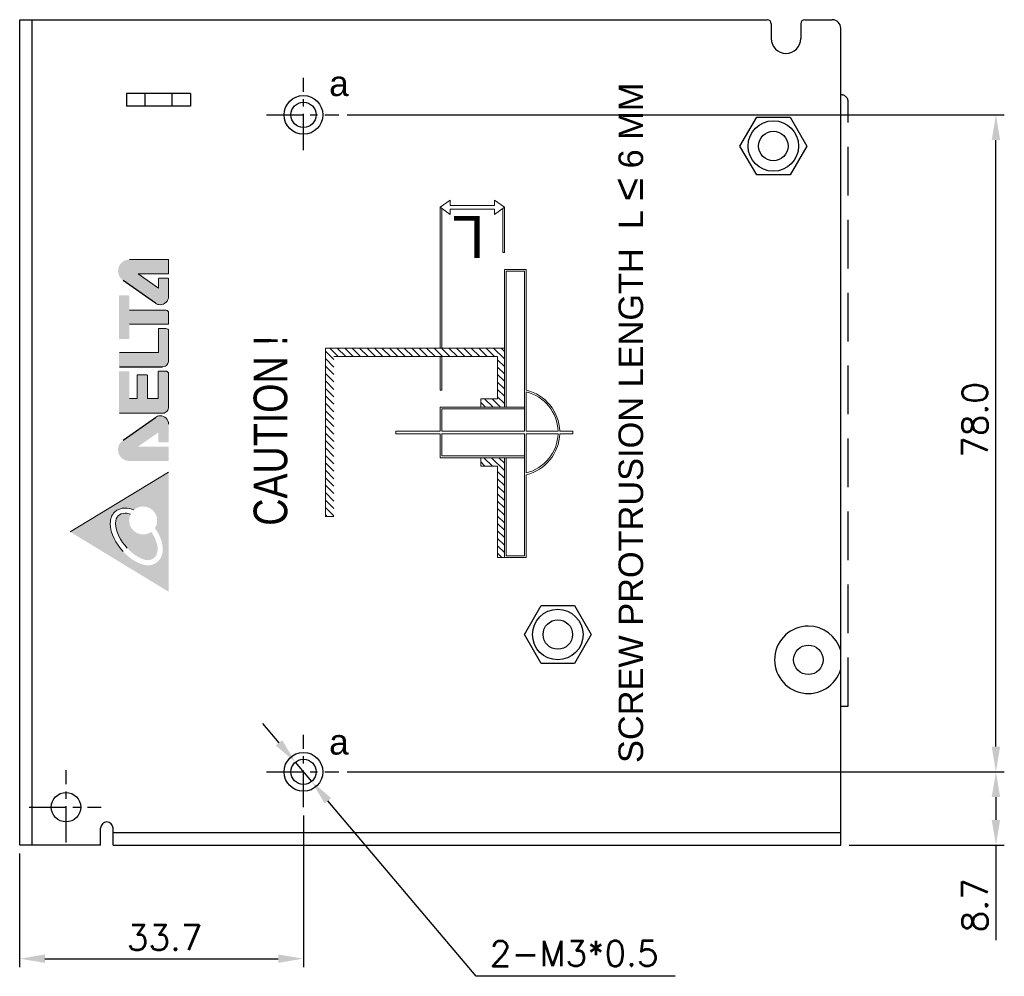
# Model space of a CAD drawing. Extents: x -170 to 239, y 385 to 619.
# Tile 4 of 4: x 122 to 239, y 479 to 592. Entities that reach past the tile are written whole.
import ezdxf

# ---------------------------------------------------------------- set-up
doc = ezdxf.new("R2010")
doc.units = 0
doc.header["$LTSCALE"] = 23.1
doc.header["$MEASUREMENT"] = 0
doc.linetypes.add('CENTER', pattern=[0.6, 0.375, -0.075, 0.075, -0.075])
doc.linetypes.add('HIDDEN', pattern=[0.375, 0.25, -0.125])
doc.layers.get('0').update_dxf_attribs({"linetype": 'CONTINUOUS'})
doc.layers.get('Defpoints').update_dxf_attribs({"linetype": 'CONTINUOUS'})
for name, color, linetype in [('02___PRT_ALL_AXES', 7, 'CONTINUOUS'), ('CENTER', 130, 'CENTER'), ('DIM', 2, 'CONTINUOUS'), ('H', 6, 'HIDDEN')]:
    doc.layers.add(name, color=color, linetype=linetype)
doc.layers.add('Dimension', color=2, linetype='CONTINUOUS', lineweight=9)
doc.layers.add('line', color=3, linetype='CONTINUOUS', lineweight=25)
doc.styles.add('ARIAL', font='ARIAL.TTF')
doc.styles.add('SIMPLEX', font='SIMPLEX.shx')
doc.dimstyles.new('STANDARD$0', dxfattribs={"dimtxt": 3, "dimasz": 3, "dimexe": 1, "dimexo": 1, "dimgap": 1, "dimtad": 1, "dimdec": 1, "dimzin": 0, "dimdsep": 46, "dimtxsty": 'STANDARD', "dimcen": -0.5, "dimclrd": 2, "dimclre": 2, "dimclrt": 2, "dimadec": 0, "dimazin": 0, "dimtfac": 1, "dimtdec": 1, "dimtmove": 0, "dimatfit": 3, "dimfxl": 1, "dimtolj": 1, "dimtzin": 0, "dimarcsym": 0})
pattern_1 = [(135, (-4557.0105, -3810.869), (-0.44194174, -0.44194174), [])]

# ---------------------------------------------------------------- blocks, each defined once
blk = doc.blocks.new('*D135')
at = {"layer": 'Defpoints', "color": 0}
for p in [(155.77, 498.86), (122.07, 494.35), (155.77, 480.87)]:
    blk.add_point(p, dxfattribs=at)
at = {"layer": 'DIM', "lineweight": -2}
for p, q in [((155.77, 497.86), (155.77, 479.87)), ((122.07, 493.35), (122.07, 479.87)), ((125.07, 480.87), (152.77, 480.87))]:
    blk.add_line(p, q, dxfattribs=at)
at = {"layer": 'DIM'}
for points in [[(125.07, 481.37), (125.07, 480.37), (122.07, 480.87)], [(152.77, 481.37), (152.77, 480.37), (155.77, 480.87)]]:
    blk.add_solid(points, dxfattribs=at)
at = {"layer": 'DIM', "insert": (139.29, 483.37), "char_height": 3, "attachment_point": 5, "style": 'SIMPLEX'}
blk.add_mtext('\\A1;33.7', dxfattribs=at)
blk = doc.blocks.new('*D137')
at = {"layer": 'Defpoints', "color": 0}
for p in [(159.96, 503.05), (238, 503.05), (219.57, 494.35)]:
    blk.add_point(p, dxfattribs=at)
at = {"layer": 'DIM', "lineweight": -2}
for p, q in [((160.96, 503.05), (239, 503.05)), ((238, 500.05), (238, 497.35)), ((220.57, 494.35), (239, 494.35)), ((238, 494.35), (238, 483.07))]:
    blk.add_line(p, q, dxfattribs=at)
at = {"layer": 'DIM'}
for points in [[(237.5, 500.05), (238.5, 500.05), (238, 503.05)], [(237.5, 497.35), (238.5, 497.35), (238, 494.35)]]:
    blk.add_solid(points, dxfattribs=at)
at = {"layer": 'DIM', "insert": (235.5, 487.21), "char_height": 3, "attachment_point": 5, "rotation": 90, "style": 'SIMPLEX'}
blk.add_mtext('\\A1;8.7', dxfattribs=at)
blk = doc.blocks.new('*D138')
at = {"layer": 'Defpoints', "color": 0}
for p in [(159.96, 581.05), (238, 581.05), (159.96, 503.05)]:
    blk.add_point(p, dxfattribs=at)
at = {"layer": 'DIM', "lineweight": -2}
for p, q in [((160.96, 581.05), (239, 581.05)), ((238, 506.05), (238, 578.05)), ((160.96, 503.05), (239, 503.05))]:
    blk.add_line(p, q, dxfattribs=at)
at = {"layer": 'DIM'}
for points in [[(237.5, 578.05), (238.5, 578.05), (238, 581.05)], [(237.5, 506.05), (238.5, 506.05), (238, 503.05)]]:
    blk.add_solid(points, dxfattribs=at)
at = {"layer": 'DIM', "insert": (235.5, 544.83), "char_height": 3, "attachment_point": 5, "rotation": 90, "style": 'SIMPLEX'}
blk.add_mtext('\\A1;78.0', dxfattribs=at)

msp = doc.modelspace()

# ---------------------------------------------------------------- hatches: boundary and pattern name
at = {"linetype": 'Continuous'}
h = msp.add_hatch(color=256, dxfattribs=at)
edge = h.paths.add_edge_path()
edge.add_spline(control_points=[(136.125, 562.161), (136.125, 562.161), (139.69, 562.162), (139.69, 562.162)], knot_values=[14, 14, 14, 14, 15, 15, 15, 15], degree=3, periodic=0)
edge.add_spline(control_points=[(139.69, 562.162), (139.709, 562.162), (139.727, 562.169), (139.741, 562.183)], knot_values=[15, 15, 15, 15, 16, 16, 16, 16], degree=3, periodic=0)
edge.add_spline(control_points=[(139.741, 562.183), (139.754, 562.196), (139.761, 562.214), (139.761, 562.233)], knot_values=[16, 16, 16, 16, 17, 17, 17, 17], degree=3, periodic=0)
edge.add_spline(control_points=[(139.761, 562.233), (139.761, 562.233), (139.761, 563.796), (139.761, 563.796)], knot_values=[17, 17, 17, 17, 18, 18, 18, 18], degree=3, periodic=0)
edge.add_spline(control_points=[(139.761, 563.796), (139.761, 563.815), (139.754, 563.833), (139.741, 563.847)], knot_values=[18, 18, 18, 18, 19, 19, 19, 19], degree=3, periodic=0)
edge.add_spline(control_points=[(139.741, 563.847), (139.727, 563.86), (139.709, 563.868), (139.69, 563.868)], knot_values=[19, 19, 19, 19, 20, 20, 20, 20], degree=3, periodic=0)
edge.add_spline(control_points=[(139.69, 563.868), (139.69, 563.868), (135.096, 563.868), (135.096, 563.868)], knot_values=[20, 20, 20, 20, 21, 21, 21, 21], degree=3, periodic=0)
edge.add_spline(control_points=[(135.096, 563.868), (134.355, 563.868), (133.755, 563.267), (133.755, 562.526)], knot_values=[21, 21, 21, 21, 22, 22, 22, 22], degree=3, periodic=0)
edge.add_spline(control_points=[(133.755, 562.526), (133.755, 562.198), (133.873, 561.897), (134.068, 561.664)], knot_values=[0, 0, 0, 0, 1, 1, 1, 1], degree=3, periodic=0)
edge.add_spline(control_points=[(134.068, 561.664), (134.141, 561.576), (134.256, 561.465), (134.378, 561.382)], knot_values=[1, 1, 1, 1, 2, 2, 2, 2], degree=3, periodic=0)
edge.add_line((134.378, 561.382), (138.192, 558.688))
edge.add_spline(control_points=[(138.192, 558.688), (138.354, 558.574), (138.552, 558.507), (138.764, 558.507)], knot_values=[4, 4, 4, 4, 5, 5, 5, 5], degree=3, periodic=0)
edge.add_spline(control_points=[(138.764, 558.507), (139.315, 558.507), (139.761, 558.953), (139.761, 559.504)], knot_values=[5, 5, 5, 5, 6, 6, 6, 6], degree=3, periodic=0)
edge.add_spline(control_points=[(139.761, 559.504), (139.761, 559.504), (139.761, 561.574), (139.761, 561.574)], knot_values=[6, 6, 6, 6, 7, 7, 7, 7], degree=3, periodic=0)
edge.add_spline(control_points=[(139.761, 561.574), (139.761, 561.593), (139.754, 561.611), (139.741, 561.625)], knot_values=[7, 7, 7, 7, 8, 8, 8, 8], degree=3, periodic=0)
edge.add_spline(control_points=[(139.741, 561.625), (139.727, 561.638), (139.709, 561.645), (139.69, 561.645)], knot_values=[8, 8, 8, 8, 9, 9, 9, 9], degree=3, periodic=0)
edge.add_spline(control_points=[(139.69, 561.645), (139.69, 561.645), (138.61, 561.645), (138.61, 561.645)], knot_values=[9, 9, 9, 9, 10, 10, 10, 10], degree=3, periodic=0)
edge.add_spline(control_points=[(138.61, 561.645), (138.591, 561.645), (138.573, 561.638), (138.56, 561.625)], knot_values=[10, 10, 10, 10, 11, 11, 11, 11], degree=3, periodic=0)
edge.add_spline(control_points=[(138.56, 561.625), (138.546, 561.611), (138.539, 561.593), (138.539, 561.574)], knot_values=[11, 11, 11, 11, 12, 12, 12, 12], degree=3, periodic=0)
edge.add_spline(control_points=[(138.539, 561.574), (138.539, 561.574), (138.539, 560.483), (138.539, 560.483)], knot_values=[12, 12, 12, 12, 13, 13, 13, 13], degree=3, periodic=0)
edge.add_spline(control_points=[(138.539, 560.483), (138.539, 560.483), (136.125, 562.161), (136.125, 562.161)], knot_values=[13, 13, 13, 13, 14, 14, 14, 14], degree=3, periodic=0)
h = msp.add_hatch(color=256, dxfattribs=at)
edge = h.paths.add_edge_path()
edge.add_spline(control_points=[(139.424, 557.865), (139.424, 557.865), (135.131, 557.865), (135.131, 557.865)], knot_values=[17, 17, 17, 17, 18, 18, 18, 18], degree=3, periodic=0)
edge.add_spline(control_points=[(135.131, 557.865), (135.131, 557.865), (135.096, 557.865), (135.096, 557.865)], knot_values=[18, 18, 18, 18, 19, 19, 19, 19], degree=3, periodic=0)
edge.add_spline(control_points=[(135.096, 557.865), (135.096, 557.865), (135.096, 559.545), (135.096, 559.545)], knot_values=[19, 19, 19, 19, 20, 20, 20, 20], degree=3, periodic=0)
edge.add_spline(control_points=[(135.096, 559.545), (135.096, 559.564), (135.088, 559.582), (135.075, 559.596)], knot_values=[20, 20, 20, 20, 21, 21, 21, 21], degree=3, periodic=0)
edge.add_spline(control_points=[(135.075, 559.596), (135.061, 559.609), (135.043, 559.616), (135.024, 559.616)], knot_values=[0, 0, 0, 0, 1, 1, 1, 1], degree=3, periodic=0)
edge.add_spline(control_points=[(135.024, 559.616), (135.024, 559.616), (133.943, 559.616), (133.943, 559.616)], knot_values=[1, 1, 1, 1, 2, 2, 2, 2], degree=3, periodic=0)
edge.add_spline(control_points=[(133.943, 559.616), (133.903, 559.616), (133.872, 559.585), (133.872, 559.545)], knot_values=[2, 2, 2, 2, 3, 3, 3, 3], degree=3, periodic=0)
edge.add_spline(control_points=[(133.872, 559.545), (133.872, 559.545), (133.866, 554.503), (133.866, 554.503)], knot_values=[3, 3, 3, 3, 4, 4, 4, 4], degree=3, periodic=0)
edge.add_spline(control_points=[(133.866, 554.503), (133.866, 554.485), (133.873, 554.466), (133.887, 554.453)], knot_values=[4, 4, 4, 4, 5, 5, 5, 5], degree=3, periodic=0)
edge.add_spline(control_points=[(133.887, 554.453), (133.9, 554.44), (133.918, 554.432), (133.937, 554.432)], knot_values=[5, 5, 5, 5, 6, 6, 6, 6], degree=3, periodic=0)
edge.add_spline(control_points=[(133.937, 554.432), (133.937, 554.432), (135.03, 554.432), (135.03, 554.432)], knot_values=[6, 6, 6, 6, 7, 7, 7, 7], degree=3, periodic=0)
edge.add_spline(control_points=[(135.03, 554.432), (135.049, 554.432), (135.067, 554.44), (135.081, 554.453)], knot_values=[7, 7, 7, 7, 8, 8, 8, 8], degree=3, periodic=0)
edge.add_spline(control_points=[(135.081, 554.453), (135.094, 554.466), (135.102, 554.485), (135.102, 554.503)], knot_values=[8, 8, 8, 8, 9, 9, 9, 9], degree=3, periodic=0)
edge.add_spline(control_points=[(135.102, 554.503), (135.102, 554.503), (135.102, 556.203), (135.102, 556.203)], knot_values=[9, 9, 9, 9, 10, 10, 10, 10], degree=3, periodic=0)
edge.add_spline(control_points=[(135.102, 556.203), (135.102, 556.203), (139.677, 556.203), (139.677, 556.203)], knot_values=[10, 10, 10, 10, 11, 11, 11, 11], degree=3, periodic=0)
edge.add_spline(control_points=[(139.677, 556.203), (139.696, 556.203), (139.714, 556.21), (139.727, 556.224)], knot_values=[11, 11, 11, 11, 12, 12, 12, 12], degree=3, periodic=0)
edge.add_spline(control_points=[(139.727, 556.224), (139.741, 556.237), (139.748, 556.256), (139.748, 556.275)], knot_values=[12, 12, 12, 12, 13, 13, 13, 13], degree=3, periodic=0)
edge.add_spline(control_points=[(139.748, 556.275), (139.748, 556.275), (139.748, 557.561), (139.748, 557.561)], knot_values=[13, 13, 13, 13, 14, 14, 14, 14], degree=3, periodic=0)
edge.add_spline(control_points=[(139.748, 557.563), (139.747, 557.628), (139.725, 557.701), (139.673, 557.762)], knot_values=[15, 15, 15, 15, 16, 16, 16, 16], degree=3, periodic=0)
edge.add_spline(control_points=[(139.673, 557.762), (139.624, 557.819), (139.541, 557.866), (139.424, 557.865)], knot_values=[16, 16, 16, 16, 17, 17, 17, 17], degree=3, periodic=0)
h = msp.add_hatch(color=256, dxfattribs=at)
edge = h.paths.add_edge_path()
edge.add_spline(control_points=[(139.446, 555.685), (139.507, 555.682), (139.578, 555.655), (139.647, 555.603)], knot_values=[17, 17, 17, 17, 18, 18, 18, 18], degree=3, periodic=0)
edge.add_spline(control_points=[(139.647, 555.603), (139.713, 555.549), (139.759, 555.487), (139.761, 555.411)], knot_values=[16, 16, 16, 16, 17, 17, 17, 17], degree=3, periodic=0)
edge.add_spline(control_points=[(139.761, 555.408), (139.761, 555.408), (139.761, 555.407), (139.761, 555.407)], knot_values=[14, 14, 14, 14, 14.9999839, 14.9999839, 14.9999839, 14.9999839], degree=3, periodic=0)
edge.add_spline(control_points=[(139.761, 555.407), (139.761, 555.407), (139.761, 551.863), (139.761, 551.863)], knot_values=[13, 13, 13, 13, 14, 14, 14, 14], degree=3, periodic=0)
edge.add_spline(control_points=[(139.761, 551.863), (139.761, 551.73), (139.712, 551.554), (139.599, 551.41)], knot_values=[12, 12, 12, 12, 13, 13, 13, 13], degree=3, periodic=0)
edge.add_spline(control_points=[(139.599, 551.41), (139.487, 551.267), (139.31, 551.156), (139.051, 551.156)], knot_values=[11, 11, 11, 11, 12, 12, 12, 12], degree=3, periodic=0)
edge.add_line((139.051, 551.156), (133.941, 551.156))
edge.add_spline(control_points=[(133.941, 551.156), (133.902, 551.156), (133.87, 551.188), (133.87, 551.227)], knot_values=[7, 7, 7, 7, 8, 8, 8, 8], degree=3, periodic=0)
edge.add_spline(control_points=[(133.87, 551.227), (133.87, 551.227), (133.87, 552.76), (133.87, 552.76)], knot_values=[6, 6, 6, 6, 7, 7, 7, 7], degree=3, periodic=0)
edge.add_spline(control_points=[(133.87, 552.76), (133.87, 552.778), (133.878, 552.796), (133.891, 552.81)], knot_values=[5, 5, 5, 5, 6, 6, 6, 6], degree=3, periodic=0)
edge.add_spline(control_points=[(133.891, 552.81), (133.905, 552.823), (133.923, 552.831), (133.942, 552.831)], knot_values=[4, 4, 4, 4, 5, 5, 5, 5], degree=3, periodic=0)
edge.add_spline(control_points=[(133.942, 552.831), (133.942, 552.831), (138.538, 552.831), (138.538, 552.831)], knot_values=[3, 3, 3, 3, 4, 4, 4, 4], degree=3, periodic=0)
edge.add_spline(control_points=[(138.538, 552.831), (138.538, 552.831), (138.538, 555.614), (138.538, 555.614)], knot_values=[2, 2, 2, 2, 3, 3, 3, 3], degree=3, periodic=0)
edge.add_spline(control_points=[(138.538, 555.614), (138.538, 555.633), (138.546, 555.651), (138.559, 555.665)], knot_values=[1, 1, 1, 1, 2, 2, 2, 2], degree=3, periodic=0)
edge.add_spline(control_points=[(138.559, 555.665), (138.572, 555.678), (138.59, 555.685), (138.609, 555.685)], knot_values=[0, 0, 0, 0, 1, 1, 1, 1], degree=3, periodic=0)
edge.add_spline(control_points=[(138.609, 555.685), (138.834, 555.685), (139.343, 555.685), (139.443, 555.685)], knot_values=[20, 20, 20, 20, 21, 21, 21, 21], degree=3, periodic=0)
edge.add_spline(control_points=[(139.445, 555.685), (139.445, 555.685), (139.446, 555.685), (139.446, 555.685)], knot_values=[18, 18, 18, 18, 18.999928, 18.999928, 18.999928, 18.999928], degree=3, periodic=0)
h = msp.add_hatch(color=256, dxfattribs=at)
edge = h.paths.add_edge_path()
edge.add_spline(control_points=[(137.238, 547.361), (137.238, 547.361), (137.238, 550.11), (137.238, 550.11)], knot_values=[4, 4, 4, 4, 5, 5, 5, 5], degree=3, periodic=0)
edge.add_spline(control_points=[(137.238, 550.11), (137.238, 550.129), (137.231, 550.147), (137.217, 550.161)], knot_values=[5, 5, 5, 5, 6, 6, 6, 6], degree=3, periodic=0)
edge.add_spline(control_points=[(137.217, 550.161), (137.204, 550.174), (137.186, 550.181), (137.167, 550.181)], knot_values=[6, 6, 6, 6, 7, 7, 7, 7], degree=3, periodic=0)
edge.add_spline(control_points=[(137.167, 550.181), (137.167, 550.181), (136.082, 550.181), (136.082, 550.181)], knot_values=[7, 7, 7, 7, 8, 8, 8, 8], degree=3, periodic=0)
edge.add_spline(control_points=[(136.082, 550.181), (136.063, 550.181), (136.046, 550.174), (136.032, 550.161)], knot_values=[8, 8, 8, 8, 9, 9, 9, 9], degree=3, periodic=0)
edge.add_spline(control_points=[(136.032, 550.161), (136.019, 550.147), (136.011, 550.129), (136.011, 550.11)], knot_values=[9, 9, 9, 9, 10, 10, 10, 10], degree=3, periodic=0)
edge.add_spline(control_points=[(136.011, 550.11), (136.011, 550.11), (136.011, 547.371), (136.011, 547.371)], knot_values=[10, 10, 10, 10, 11, 11, 11, 11], degree=3, periodic=0)
edge.add_spline(control_points=[(136.011, 547.371), (136.011, 547.371), (135.112, 547.371), (135.112, 547.371)], knot_values=[11, 11, 11, 11, 12, 12, 12, 12], degree=3, periodic=0)
edge.add_spline(control_points=[(135.112, 547.371), (135.112, 547.371), (135.112, 550.55), (135.112, 550.55)], knot_values=[12, 12, 12, 12, 13, 13, 13, 13], degree=3, periodic=0)
edge.add_spline(control_points=[(135.112, 550.55), (135.112, 550.569), (135.105, 550.587), (135.092, 550.6)], knot_values=[13, 13, 13, 13, 14, 14, 14, 14], degree=3, periodic=0)
edge.add_spline(control_points=[(135.092, 550.6), (135.078, 550.613), (135.06, 550.621), (135.041, 550.621)], knot_values=[14, 14, 14, 14, 15, 15, 15, 15], degree=3, periodic=0)
edge.add_spline(control_points=[(135.041, 550.621), (135.041, 550.621), (133.937, 550.621), (133.937, 550.621)], knot_values=[15, 15, 15, 15, 16, 16, 16, 16], degree=3, periodic=0)
edge.add_spline(control_points=[(133.937, 550.621), (133.918, 550.621), (133.9, 550.613), (133.887, 550.6)], knot_values=[16, 16, 16, 16, 17, 17, 17, 17], degree=3, periodic=0)
edge.add_spline(control_points=[(133.887, 550.6), (133.873, 550.587), (133.866, 550.569), (133.866, 550.55)], knot_values=[17, 17, 17, 17, 18, 18, 18, 18], degree=3, periodic=0)
edge.add_spline(control_points=[(133.866, 550.55), (133.866, 550.55), (133.866, 545.705), (133.866, 545.705)], knot_values=[18, 18, 18, 18, 19, 19, 19, 19], degree=3, periodic=0)
edge.add_spline(control_points=[(133.866, 545.705), (133.866, 545.686), (133.873, 545.668), (133.887, 545.655)], knot_values=[19, 19, 19, 19, 20, 20, 20, 20], degree=3, periodic=0)
edge.add_spline(control_points=[(133.887, 545.655), (133.9, 545.641), (133.918, 545.634), (133.937, 545.634)], knot_values=[20, 20, 20, 20, 21, 21, 21, 21], degree=3, periodic=0)
edge.add_spline(control_points=[(133.937, 545.634), (133.937, 545.634), (139.072, 545.634), (139.072, 545.634)], knot_values=[21, 21, 21, 21, 22, 22, 22, 22], degree=3, periodic=0)
edge.add_spline(control_points=[(139.072, 545.634), (139.289, 545.634), (139.46, 545.743), (139.579, 545.89)], knot_values=[22, 22, 22, 22, 23, 23, 23, 23], degree=3, periodic=0)
edge.add_spline(control_points=[(139.579, 545.89), (139.697, 546.038), (139.761, 546.222), (139.761, 546.372)], knot_values=[23, 23, 23, 23, 24, 24, 24, 24], degree=3, periodic=0)
edge.add_spline(control_points=[(139.761, 546.372), (139.761, 546.372), (139.761, 550.301), (139.761, 550.301)], knot_values=[24, 24, 24, 24, 25, 25, 25, 25], degree=3, periodic=0)
edge.add_spline(control_points=[(139.761, 550.301), (139.76, 550.383), (139.719, 550.459), (139.66, 550.522)], knot_values=[25, 25, 25, 25, 26, 26, 26, 26], degree=3, periodic=0)
edge.add_spline(control_points=[(139.66, 550.522), (139.632, 550.554), (139.601, 550.576), (139.573, 550.592)], knot_values=[26, 26, 26, 26, 27, 27, 27, 27], degree=3, periodic=0)
edge.add_spline(control_points=[(139.573, 550.592), (139.56, 550.6), (139.547, 550.606), (139.535, 550.611)], knot_values=[27, 27, 27, 27, 28, 28, 28, 28], degree=3, periodic=0)
edge.add_spline(control_points=[(139.535, 550.611), (139.522, 550.615), (139.518, 550.62), (139.492, 550.621)], knot_values=[28, 28, 28, 28, 29, 29, 29, 29], degree=3, periodic=0)
edge.add_spline(control_points=[(139.489, 550.621), (139.489, 550.621), (138.596, 550.621), (138.596, 550.621)], knot_values=[30, 30, 30, 30, 31, 31, 31, 31], degree=3, periodic=0)
edge.add_spline(control_points=[(138.596, 550.621), (138.578, 550.621), (138.559, 550.613), (138.546, 550.6)], knot_values=[0, 0, 0, 0, 1, 1, 1, 1], degree=3, periodic=0)
edge.add_spline(control_points=[(138.546, 550.6), (138.533, 550.587), (138.525, 550.568), (138.525, 550.55)], knot_values=[1, 1, 1, 1, 2, 2, 2, 2], degree=3, periodic=0)
edge.add_spline(control_points=[(138.525, 550.55), (138.525, 550.55), (138.525, 547.361), (138.525, 547.361)], knot_values=[2, 2, 2, 2, 3, 3, 3, 3], degree=3, periodic=0)
edge.add_spline(control_points=[(138.525, 547.361), (138.525, 547.361), (137.238, 547.361), (137.238, 547.361)], knot_values=[3, 3, 3, 3, 4, 4, 4, 4], degree=3, periodic=0)
h = msp.add_hatch(color=256, dxfattribs=at)
edge = h.paths.add_edge_path()
edge.add_spline(control_points=[(139.686, 539.961), (139.705, 539.961), (139.724, 539.968), (139.737, 539.982)], knot_values=[9, 9, 9, 9, 10, 10, 10, 10], degree=3, periodic=0)
edge.add_spline(control_points=[(139.737, 539.982), (139.75, 539.995), (139.758, 540.013), (139.758, 540.032)], knot_values=[10, 10, 10, 10, 11, 11, 11, 11], degree=3, periodic=0)
edge.add_spline(control_points=[(139.758, 540.032), (139.758, 540.032), (139.758, 541.595), (139.758, 541.595)], knot_values=[11, 11, 11, 11, 12, 12, 12, 12], degree=3, periodic=0)
edge.add_spline(control_points=[(139.758, 541.595), (139.758, 541.614), (139.75, 541.632), (139.737, 541.645)], knot_values=[12, 12, 12, 12, 13, 13, 13, 13], degree=3, periodic=0)
edge.add_spline(control_points=[(139.737, 541.645), (139.724, 541.659), (139.705, 541.666), (139.686, 541.666)], knot_values=[13, 13, 13, 13, 14, 14, 14, 14], degree=3, periodic=0)
edge.add_spline(control_points=[(139.686, 541.666), (139.686, 541.666), (136.121, 541.666), (136.121, 541.666)], knot_values=[14, 14, 14, 14, 15, 15, 15, 15], degree=3, periodic=0)
edge.add_spline(control_points=[(136.121, 541.666), (136.121, 541.666), (138.535, 543.345), (138.535, 543.345)], knot_values=[15, 15, 15, 15, 16, 16, 16, 16], degree=3, periodic=0)
edge.add_spline(control_points=[(138.535, 543.345), (138.535, 543.345), (138.535, 542.254), (138.535, 542.254)], knot_values=[16, 16, 16, 16, 17, 17, 17, 17], degree=3, periodic=0)
edge.add_spline(control_points=[(138.535, 542.254), (138.535, 542.235), (138.542, 542.217), (138.556, 542.204)], knot_values=[17, 17, 17, 17, 18, 18, 18, 18], degree=3, periodic=0)
edge.add_spline(control_points=[(138.556, 542.204), (138.569, 542.19), (138.587, 542.183), (138.606, 542.183)], knot_values=[18, 18, 18, 18, 19, 19, 19, 19], degree=3, periodic=0)
edge.add_spline(control_points=[(138.606, 542.183), (138.606, 542.183), (139.686, 542.183), (139.686, 542.183)], knot_values=[19, 19, 19, 19, 20, 20, 20, 20], degree=3, periodic=0)
edge.add_spline(control_points=[(139.686, 542.183), (139.705, 542.183), (139.723, 542.19), (139.737, 542.204)], knot_values=[20, 20, 20, 20, 21, 21, 21, 21], degree=3, periodic=0)
edge.add_spline(control_points=[(139.737, 542.204), (139.75, 542.217), (139.758, 542.235), (139.758, 542.254)], knot_values=[21, 21, 21, 21, 22, 22, 22, 22], degree=3, periodic=0)
edge.add_spline(control_points=[(139.758, 542.254), (139.758, 542.254), (139.758, 544.324), (139.758, 544.324)], knot_values=[22, 22, 22, 22, 23, 23, 23, 23], degree=3, periodic=0)
edge.add_spline(control_points=[(139.758, 544.324), (139.758, 544.875), (139.311, 545.321), (138.76, 545.321)], knot_values=[23, 23, 23, 23, 24, 24, 24, 24], degree=3, periodic=0)
edge.add_spline(control_points=[(138.76, 545.321), (138.548, 545.321), (138.35, 545.254), (138.188, 545.141)], knot_values=[24, 24, 24, 24, 25, 25, 25, 25], degree=3, periodic=0)
edge.add_line((138.188, 545.141), (134.378, 542.449))
edge.add_spline(control_points=[(134.374, 542.446), (134.373, 542.446), (134.373, 542.445), (134.373, 542.445)], knot_values=[1, 1, 1, 1, 2, 2, 2, 2], degree=3, periodic=0)
edge.add_spline(control_points=[(134.373, 542.445), (134.252, 542.362), (134.137, 542.252), (134.064, 542.164)], knot_values=[2, 2, 2, 2, 3, 3, 3, 3], degree=3, periodic=0)
edge.add_spline(control_points=[(134.064, 542.164), (133.869, 541.932), (133.751, 541.63), (133.751, 541.302)], knot_values=[3, 3, 3, 3, 4, 4, 4, 4], degree=3, periodic=0)
edge.add_spline(control_points=[(133.751, 541.302), (133.751, 540.561), (134.351, 539.961), (135.092, 539.961)], knot_values=[4, 4, 4, 4, 5, 5, 5, 5], degree=3, periodic=0)
edge.add_line((135.092, 539.961), (139.686, 539.961))
h = msp.add_hatch(color=256)
h.paths.add_polyline_path([(139.758, 524.435), (139.758, 538.617), (128.073, 531.544)])
edge = h.paths.add_edge_path(flags=16)
edge.add_spline(control_points=[(137.417, 527.57), (137.391, 527.569), (137.363, 527.568), (137.334, 527.568)], knot_values=[6, 6, 6, 6, 7, 7, 7, 7], degree=3, periodic=0)
edge.add_spline(control_points=[(137.334, 527.568), (136.336, 527.579), (135.256, 528.261), (134.378, 529.195)], knot_values=[7, 7, 7, 7, 8, 8, 8, 8], degree=3, periodic=0)
edge.add_spline(control_points=[(134.378, 529.195), (133.509, 530.133), (132.843, 531.341), (132.83, 532.527)], knot_values=[8, 8, 8, 8, 9, 9, 9, 9], degree=3, periodic=0)
edge.add_spline(control_points=[(132.829, 532.545), (132.828, 533.096), (133.011, 533.567), (133.336, 533.889)], knot_values=[10, 10, 10, 10, 11, 11, 11, 11], degree=3, periodic=0)
edge.add_spline(control_points=[(133.336, 533.889), (133.661, 534.212), (134.112, 534.374), (134.595, 534.373)], knot_values=[11, 11, 11, 11, 12, 12, 12, 12], degree=3, periodic=0)
edge.add_spline(control_points=[(134.595, 534.373), (134.93, 534.373), (135.283, 534.298), (135.638, 534.147)], knot_values=[12, 12, 12, 12, 13, 13, 13, 13], degree=3, periodic=0)
edge.add_spline(control_points=[(135.638, 534.147), (135.931, 534.404), (136.314, 534.562), (136.734, 534.562)], knot_values=[13, 13, 13, 13, 14, 14, 14, 14], degree=3, periodic=0)
edge.add_spline(control_points=[(136.734, 534.562), (137.652, 534.562), (138.398, 533.818), (138.398, 532.899)], knot_values=[14, 14, 14, 14, 15, 15, 15, 15], degree=3, periodic=0)
edge.add_spline(control_points=[(138.398, 532.899), (138.398, 532.569), (138.3, 532.262), (138.134, 532.004)], knot_values=[0, 0, 0, 0, 1, 1, 1, 1], degree=3, periodic=0)
edge.add_spline(control_points=[(138.149, 531.984), (138.707, 531.181), (139.064, 530.304), (139.067, 529.492)], knot_values=[2, 2, 2, 2, 3, 3, 3, 3], degree=3, periodic=0)
edge.add_spline(control_points=[(139.067, 529.492), (139.067, 529.449), (139.066, 529.407), (139.064, 529.365)], knot_values=[3, 3, 3, 3, 4, 4, 4, 4], degree=3, periodic=0)
edge.add_spline(control_points=[(139.064, 529.365), (139.038, 528.762), (138.793, 528.302), (138.468, 528.01)], knot_values=[4, 4, 4, 4, 5, 5, 5, 5], degree=3, periodic=0)
edge.add_spline(control_points=[(138.468, 528.01), (138.143, 527.718), (137.755, 527.585), (137.417, 527.57)], knot_values=[5, 5, 5, 5, 6, 6, 6, 6], degree=3, periodic=0)
edge = h.paths.add_edge_path(flags=0)
edge.add_spline(control_points=[(138.053, 528.469), (137.848, 528.282), (137.585, 528.195), (137.391, 528.188)], knot_values=[5, 5, 5, 5, 6, 6, 6, 6], degree=3, periodic=0)
edge.add_spline(control_points=[(137.334, 528.187), (136.638, 528.176), (135.623, 528.754), (134.83, 529.616)], knot_values=[3, 3, 3, 3, 4, 4, 4, 4], degree=3, periodic=0)
edge.add_spline(control_points=[(134.83, 529.616), (134.03, 530.471), (133.448, 531.586), (133.448, 532.533)], knot_values=[2, 2, 2, 2, 3, 3, 3, 3], degree=3, periodic=0)
edge.add_spline(control_points=[(133.448, 532.545), (133.449, 532.967), (133.578, 533.256), (133.772, 533.45)], knot_values=[0, 0, 0, 0, 1, 1, 1, 1], degree=3, periodic=0)
edge.add_spline(control_points=[(133.772, 533.45), (133.967, 533.643), (134.245, 533.754), (134.595, 533.755)], knot_values=[13, 13, 13, 13, 14, 14, 14, 14], degree=3, periodic=0)
edge.add_spline(control_points=[(134.595, 533.755), (134.793, 533.755), (135.014, 533.718), (135.245, 533.637)], knot_values=[12, 12, 12, 12, 13, 13, 13, 13], degree=3, periodic=0)
edge.add_spline(control_points=[(135.245, 533.637), (135.135, 533.414), (135.071, 533.164), (135.071, 532.899)], knot_values=[11, 11, 11, 11, 12, 12, 12, 12], degree=3, periodic=0)
edge.add_spline(control_points=[(135.071, 532.899), (135.071, 531.98), (135.816, 531.236), (136.734, 531.236)], knot_values=[10, 10, 10, 10, 11, 11, 11, 11], degree=3, periodic=0)
edge.add_spline(control_points=[(136.734, 531.236), (137.094, 531.236), (137.426, 531.351), (137.698, 531.545)], knot_values=[9, 9, 9, 9, 10, 10, 10, 10], degree=3, periodic=0)
edge.add_spline(control_points=[(137.698, 531.545), (138.172, 530.842), (138.452, 530.091), (138.449, 529.492)], knot_values=[8, 8, 8, 8, 9, 9, 9, 9], degree=3, periodic=0)
edge.add_spline(control_points=[(138.449, 529.492), (138.449, 529.459), (138.448, 529.427), (138.447, 529.394)], knot_values=[7, 7, 7, 7, 8, 8, 8, 8], degree=3, periodic=0)
edge.add_spline(control_points=[(138.447, 529.394), (138.423, 528.937), (138.258, 528.657), (138.053, 528.469)], knot_values=[6, 6, 6, 6, 7, 7, 7, 7], degree=3, periodic=0)
at = {"layer": 'Dimension'}
h = msp.add_hatch(dxfattribs=at)
h.set_pattern_fill('ANSI31', color=256, scale=5, angle=90, style=0)
h.set_pattern_definition(pattern_1)
h.paths.add_polyline_path([(158.373, 553.351), (158.373, 533.351), (159.373, 533.351), (159.373, 552.351), (178.833, 552.351), (178.833, 547.351), (176.833, 547.351), (176.833, 546.351), (179.633, 546.351), (179.633, 553.351), (172.203, 553.351)])
h = msp.add_hatch(dxfattribs=at)
h.set_pattern_fill('ANSI31', color=256, scale=5, angle=90, style=0)
h.set_pattern_definition(pattern_1)
h.paths.add_polyline_path([(176.833, 540.351), (176.833, 539.351), (178.833, 539.351), (178.833, 528.492), (179.633, 528.492), (179.633, 540.351)])

# ---------------------------------------------------------------- linework, layer by layer
at = {"color": 7, "linetype": 'Continuous'}
for p, q in [((122.073, 494.351), (122.073, 592.351)), ((122.073, 592.351), (210.823, 592.351)), ((123.573, 494.351), (123.573, 592.351)), ((211.323, 591.851), (211.323, 590.101)), ((214.823, 591.851), (214.823, 590.101)), ((215.323, 592.351), (218.573, 592.351)), ((219.573, 494.351), (219.573, 591.351)), ((134.773, 583.601), (134.773, 582.101)), ((142.373, 583.601), (134.773, 583.601)), ((136.973, 582.101), (136.973, 583.601)), ((140.173, 582.101), (140.173, 583.601)), ((142.373, 583.601), (142.373, 582.101)), ((142.373, 582.101), (134.773, 582.101)), ((207.61, 577.351), (209.591, 580.783)), ((209.591, 580.783), (213.553, 580.783)), ((213.553, 580.783), (215.534, 577.351)), ((209.591, 573.92), (207.61, 577.351)), ((215.534, 577.351), (213.553, 573.92)), ((213.553, 573.92), (209.591, 573.92)), ((182.01, 519.351), (183.991, 522.783)), ((183.991, 522.783), (187.953, 522.783)), ((187.953, 522.783), (189.934, 519.351)), ((183.991, 515.92), (182.01, 519.351)), ((189.934, 519.351), (187.953, 515.92)), ((187.953, 515.92), (183.991, 515.92)), ((131.673, 494.351), (131.673, 496.351)), ((133.173, 494.351), (133.173, 496.351)), ((133.173, 495.851), (219.573, 495.851)), ((131.673, 494.351), (122.073, 494.351)), ((133.173, 494.351), (219.573, 494.351))]:
    msp.add_line(p, q, dxfattribs=at)
at = {"linetype": 'Continuous'}
for p, q in [((138.192, 558.688), (134.378, 561.382)), ((133.941, 551.156), (139.051, 551.156)), ((134.374, 542.446), (138.188, 545.141))]:
    msp.add_line(p, q, dxfattribs=at)
at = {"lineweight": 0}
msp.add_line((139.758, 538.617), (128.073, 531.544), dxfattribs=at)
at = {"color": 7, "linetype": 'Continuous'}
for centre, radius in [((155.773, 581.051), 2.3), ((155.773, 581.051), 1.5), ((211.573, 577.351), 1.75), ((185.973, 519.351), 1.75), ((215.723, 516.351), 1.75), ((155.773, 503.051), 2.3), ((155.773, 503.051), 1.5)]:
    msp.add_circle(centre, radius, dxfattribs=at)
for centre, radius, start, end in [((210.823, 591.851), 0.5, 0, 90), ((215.323, 591.851), 0.5, 90, 180), ((218.573, 591.351), 1, 0, 90), ((215.723, 516.351), 4.002, 90, 344.17535), ((215.723, 516.351), 4.002, 15.8213, 90), ((132.423, 496.351), 0.75, 0, 180)]:
    msp.add_arc(centre, radius, start, end, dxfattribs=at)
at = {"lineweight": 0}
for points in [[(139.69, 563.868), (139.69, 563.868), (135.096, 563.868), (135.096, 563.868)], [(139.741, 563.847), (139.727, 563.86), (139.709, 563.868), (139.69, 563.868)], [(139.761, 563.796), (139.761, 563.815), (139.754, 563.833), (139.741, 563.847)], [(139.761, 562.233), (139.761, 562.233), (139.761, 563.796), (139.761, 563.796)], [(136.125, 562.161), (136.125, 562.161), (139.69, 562.162), (139.69, 562.162)], [(138.539, 560.483), (138.539, 560.483), (136.125, 562.161), (136.125, 562.161)], [(138.56, 561.625), (138.546, 561.611), (138.539, 561.593), (138.539, 561.574)], [(138.539, 561.574), (138.539, 561.574), (138.539, 560.483), (138.539, 560.483)], [(138.61, 561.645), (138.591, 561.645), (138.573, 561.638), (138.56, 561.625)], [(139.69, 561.645), (139.69, 561.645), (138.61, 561.645), (138.61, 561.645)], [(139.69, 562.162), (139.709, 562.162), (139.727, 562.169), (139.741, 562.183)], [(139.741, 561.625), (139.727, 561.638), (139.709, 561.645), (139.69, 561.645)], [(139.741, 562.183), (139.754, 562.196), (139.761, 562.214), (139.761, 562.233)], [(139.761, 561.574), (139.761, 561.593), (139.754, 561.611), (139.741, 561.625)], [(139.761, 559.504), (139.761, 559.504), (139.761, 561.574), (139.761, 561.574)], [(139.424, 557.865), (139.424, 557.865), (135.131, 557.865), (135.131, 557.865)], [(139.673, 557.762), (139.624, 557.819), (139.541, 557.866), (139.424, 557.865)], [(139.748, 557.563), (139.747, 557.628), (139.725, 557.701), (139.673, 557.762)], [(139.748, 557.561), (139.748, 557.561), (139.748, 557.563), (139.748, 557.563)], [(139.748, 556.275), (139.748, 556.275), (139.748, 557.561), (139.748, 557.561)], [(135.102, 556.203), (135.102, 556.203), (139.677, 556.203), (139.677, 556.203)], [(138.559, 555.665), (138.546, 555.651), (138.538, 555.633), (138.538, 555.614)], [(138.538, 555.614), (138.538, 555.614), (138.538, 552.831), (138.538, 552.831)], [(138.609, 555.685), (138.59, 555.685), (138.572, 555.678), (138.559, 555.665)], [(139.443, 555.685), (139.343, 555.685), (138.834, 555.685), (138.609, 555.685)], [(139.445, 555.685), (139.445, 555.685), (139.443, 555.685), (139.443, 555.685)], [(139.446, 555.685), (139.446, 555.685), (139.445, 555.685), (139.445, 555.685)], [(139.647, 555.603), (139.578, 555.655), (139.507, 555.682), (139.446, 555.685)], [(139.761, 555.411), (139.759, 555.487), (139.713, 555.549), (139.647, 555.603)], [(139.677, 556.203), (139.696, 556.203), (139.714, 556.21), (139.727, 556.224)], [(139.727, 556.224), (139.741, 556.237), (139.748, 556.256), (139.748, 556.275)], [(139.761, 555.408), (139.761, 555.408), (139.761, 555.411), (139.761, 555.411)], [(139.761, 555.407), (139.761, 555.407), (139.761, 555.408), (139.761, 555.408)], [(139.761, 551.863), (139.761, 551.863), (139.761, 555.407), (139.761, 555.407)], [(138.538, 552.831), (138.538, 552.831), (133.942, 552.831), (133.942, 552.831)], [(139.051, 551.156), (139.31, 551.156), (139.487, 551.267), (139.599, 551.41)], [(139.599, 551.41), (139.712, 551.554), (139.761, 551.73), (139.761, 551.863)], [(136.032, 550.161), (136.019, 550.147), (136.011, 550.129), (136.011, 550.11)], [(136.011, 550.11), (136.011, 550.11), (136.011, 547.371), (136.011, 547.371)], [(136.082, 550.181), (136.063, 550.181), (136.046, 550.174), (136.032, 550.161)], [(137.167, 550.181), (137.167, 550.181), (136.082, 550.181), (136.082, 550.181)], [(137.217, 550.161), (137.204, 550.174), (137.186, 550.181), (137.167, 550.181)], [(137.238, 550.11), (137.238, 550.129), (137.231, 550.147), (137.217, 550.161)], [(137.238, 547.361), (137.238, 547.361), (137.238, 550.11), (137.238, 550.11)], [(138.546, 550.6), (138.533, 550.587), (138.525, 550.568), (138.525, 550.55)], [(138.525, 550.55), (138.525, 550.55), (138.525, 547.361), (138.525, 547.361)], [(138.596, 550.621), (138.578, 550.621), (138.559, 550.613), (138.546, 550.6)], [(139.489, 550.621), (139.489, 550.621), (138.596, 550.621), (138.596, 550.621)], [(139.492, 550.621), (139.492, 550.621), (139.489, 550.621), (139.489, 550.621)], [(139.535, 550.611), (139.522, 550.615), (139.518, 550.62), (139.492, 550.621)], [(139.573, 550.592), (139.56, 550.6), (139.547, 550.606), (139.535, 550.611)], [(139.66, 550.522), (139.632, 550.554), (139.601, 550.576), (139.573, 550.592)], [(139.761, 550.301), (139.76, 550.383), (139.719, 550.459), (139.66, 550.522)], [(139.761, 546.372), (139.761, 546.372), (139.761, 550.301), (139.761, 550.301)], [(136.011, 547.371), (136.011, 547.371), (135.112, 547.371), (135.112, 547.371)], [(138.525, 547.361), (138.525, 547.361), (137.238, 547.361), (137.238, 547.361)], [(139.579, 545.89), (139.697, 546.038), (139.761, 546.222), (139.761, 546.372)], [(133.937, 545.634), (133.937, 545.634), (139.072, 545.634), (139.072, 545.634)], [(139.072, 545.634), (139.289, 545.634), (139.46, 545.743), (139.579, 545.89)], [(133.336, 533.889), (133.661, 534.212), (134.112, 534.374), (134.595, 534.373)], [(134.595, 534.373), (134.93, 534.373), (135.283, 534.298), (135.638, 534.147)], [(132.829, 532.545), (132.828, 533.096), (133.011, 533.567), (133.336, 533.889)], [(133.772, 533.45), (133.578, 533.256), (133.449, 532.967), (133.448, 532.545)], [(134.595, 533.755), (134.245, 533.754), (133.967, 533.643), (133.772, 533.45)], [(135.245, 533.637), (135.014, 533.718), (134.793, 533.755), (134.595, 533.755)], [(132.83, 532.527), (132.829, 532.532), (132.829, 532.538), (132.829, 532.545)], [(134.378, 529.195), (133.509, 530.133), (132.843, 531.341), (132.83, 532.527)], [(133.448, 532.545), (133.448, 532.545), (133.448, 532.533), (133.448, 532.533)], [(133.448, 532.533), (133.448, 531.586), (134.03, 530.471), (134.83, 529.616)]]:
    msp.add_open_spline(points, degree=3, dxfattribs=at)
for points, knots in [([(138.192, 558.688), (138.354, 558.574), (138.552, 558.507), (138.764, 558.507), (139.315, 558.507), (139.761, 558.953), (139.761, 559.504)], [4, 4, 4, 4, 5, 5, 5, 6, 6, 6, 6]), ([(139.758, 544.324), (139.758, 544.875), (139.311, 545.321), (138.76, 545.321), (138.548, 545.321), (138.35, 545.254), (138.188, 545.141)], [23, 23, 23, 23, 24, 24, 24, 25, 25, 25, 25])]:
    msp.add_open_spline(points, degree=3, knots=knots, dxfattribs=at)
at = {"layer": '02___PRT_ALL_AXES', "color": 7, "linetype": 'Continuous'}
for centre, radius in [((211.573, 577.351), 3), ((185.973, 519.351), 3), ((127.573, 498.851), 1.75)]:
    msp.add_circle(centre, radius, dxfattribs=at)
msp.add_arc((213.073, 590.101), 1.75, 180, 0, dxfattribs=at)
at = {"layer": 'CENTER', "ltscale": 0.5}
for p, q in [((155.773, 576.863), (155.773, 585.44)), ((151.387, 581.051), (159.963, 581.051)), ((155.773, 498.863), (155.773, 507.44)), ((127.573, 494.663), (127.573, 503.24)), ((151.387, 503.051), (159.963, 503.051)), ((123.187, 498.851), (131.763, 498.851))]:
    msp.add_line(p, q, dxfattribs=at)
at = {"layer": 'DIM'}
for p, q in [((152.871, 506.49), (150.936, 508.783)), ((154.806, 504.198), (156.741, 501.905)), ((176.264, 478.777), (158.676, 499.613)), ((199.917, 478.777), (176.264, 478.777))]:
    msp.add_line(p, q, dxfattribs=at)
for points in [[(153.253, 506.813), (152.489, 506.168), (154.806, 504.198)], [(159.058, 499.935), (158.294, 499.29), (156.741, 501.905)]]:
    msp.add_solid(points, dxfattribs=at)
at = {"layer": 'Dimension'}
for p, q in [((172.003, 570.075), (173.188, 570.938)), ((173.188, 570.275), (173.188, 570.938)), ((179.633, 570.075), (178.449, 570.938)), ((178.449, 570.275), (178.449, 570.938)), ((172.003, 570.075), (173.188, 569.211)), ((172.003, 553.351), (172.003, 570.075)), ((172.203, 553.351), (172.203, 569.929)), ((173.188, 570.275), (178.449, 570.275)), ((173.188, 569.875), (178.449, 569.875)), ((173.188, 569.211), (173.188, 569.875)), ((179.633, 570.075), (178.449, 569.211)), ((178.449, 569.211), (178.449, 569.875)), ((179.433, 564.7), (179.433, 569.929)), ((179.633, 564.7), (179.633, 570.075)), ((179.633, 564.7), (179.433, 564.7)), ((182.233, 562.7), (179.633, 562.7)), ((179.633, 553.351), (179.633, 562.7)), ((182.033, 562.5), (179.833, 562.5)), ((179.833, 553.351), (179.833, 562.5)), ((182.033, 543.501), (182.033, 562.5)), ((182.233, 548.37), (182.233, 562.7)), ((172.203, 553.351), (158.373, 553.351)), ((158.373, 553.351), (158.373, 533.351)), ((179.633, 553.351), (172.203, 553.351)), ((179.633, 546.351), (179.633, 553.351)), ((179.833, 546.351), (179.833, 553.351)), ((178.833, 552.351), (159.373, 552.351)), ((172.003, 548.351), (172.003, 552.351)), ((172.203, 548.351), (172.203, 552.351)), ((178.833, 547.351), (178.833, 552.351)), ((172.203, 548.351), (172.003, 548.351)), ((178.833, 547.351), (176.833, 547.351)), ((176.833, 546.351), (176.833, 547.351)), ((182.233, 543.501), (182.233, 548.164)), ((176.833, 546.351), (172.003, 546.351)), ((172.003, 543.501), (172.003, 546.351)), ((182.033, 546.151), (172.203, 546.151)), ((172.203, 543.501), (172.203, 546.151)), ((176.833, 546.351), (182.033, 546.351)), ((179.833, 546.351), (179.833, 546.351)), ((172.003, 543.501), (166.746, 543.501)), ((166.746, 543.201), (166.746, 543.501)), ((172.003, 543.201), (166.746, 543.201)), ((172.003, 540.351), (172.003, 543.201)), ((182.033, 543.501), (172.203, 543.501)), ((172.203, 540.551), (172.203, 543.201)), ((182.033, 543.201), (172.203, 543.201)), ((182.033, 528.692), (182.033, 543.201)), ((186.001, 543.501), (182.233, 543.501)), ((182.233, 538.538), (182.233, 543.201)), ((186.001, 543.201), (182.233, 543.201)), ((187.743, 543.501), (186.201, 543.501)), ((187.743, 543.201), (186.201, 543.201)), ((187.743, 543.201), (187.743, 543.501)), ((176.833, 540.351), (172.003, 540.351)), ((182.033, 540.551), (172.203, 540.551)), ((176.833, 539.351), (176.833, 540.351)), ((176.833, 540.351), (182.033, 540.351)), ((179.633, 540.351), (179.633, 528.492)), ((179.833, 540.351), (179.833, 528.692)), ((178.833, 539.351), (176.833, 539.351)), ((178.833, 539.351), (178.833, 528.492)), ((182.233, 528.492), (182.233, 538.332)), ((158.373, 533.351), (159.373, 533.351)), ((179.833, 528.692), (182.033, 528.692)), ((178.833, 528.492), (179.633, 528.492)), ((179.633, 528.492), (182.233, 528.492))]:
    msp.add_line(p, q, dxfattribs=at)
for radius, start, end in [(5.158, 1.66955, 76.68739), (4.958, 1.73693, 76.13982), (4.958, 283.86018, 358.26921), (5.158, 283.31261, 358.33635)]:
    msp.add_arc((181.046, 543.351), radius, start, end, dxfattribs=at)
at = {"layer": 'H'}
for p, q in [((220.473, 510.851), (220.473, 582.551)), ((219.573, 510.851), (220.473, 510.851))]:
    msp.add_line(p, q, dxfattribs=at)
msp.add_arc((219.573, 582.551), 0.9, 0, 90, dxfattribs=at)

# ---------------------------------------------------------------- texts
at = {"layer": 'DIM', "char_height": 3, "attachment_point": 5}
for s, insert, style in [('a', (159.986, 584.763), 'ARIAL'), ('a', (159.986, 506.585), 'ARIAL'), ('2-M3*0.5', (187.919, 481.488), 'SIMPLEX')]:
    msp.add_mtext(s, dxfattribs=dict(at, insert=insert, style=style))
at = {"layer": 'Dimension', "insert": (177.288, 564.045), "char_height": 5, "width": 97.984, "attachment_point": 1, "rotation": 180}
msp.add_mtext('{\\fArial|b0|i0|c0|p34;L}', dxfattribs=at)
at = {"layer": 'line', "style": 'ARIAL', "width": 0.8}
msp.add_text('CAUTION !', height=4, rotation=90, dxfattribs=at).set_placement((153.85, 532.268))
at = {"layer": 'line', "ltscale": 0.8, "insert": (192.601, 504.106), "char_height": 3.5, "width": 165.08444, "attachment_point": 1, "rotation": 90, "style": 'ARIAL'}
msp.add_mtext('{\\H0.8333x;SCREW PROTRUSION LENGTH  L \\fArial|b0|i0|c0|p32;\\H1.2x;≤\\fArial|b0|i0|c0|p34;\\H0.8333x; 6 MM}', dxfattribs=at)

# ---------------------------------------------------------------- dimensions: what is measured, and where the dimension line sits
at = {"layer": 'DIM'}
for base, p1, p2, picture, middle in [((237.998, 581.051), (159.963, 503.051), (159.963, 581.051), '*D138', (237.998, 544.83)), ((237.998, 503.051), (219.573, 494.351), (159.963, 503.051), '*D137', (237.998, 487.209))]:
    dim = msp.add_linear_dim(base=base, p1=p1, p2=p2, angle=90, dimstyle='STANDARD$0', override={"dimtad": 3, "dimtxsty": 'SIMPLEX', "dimcen": -2, "dimclrd": 256, "dimclre": 256, "dimclrt": 256, "dimtdec": 0}, dxfattribs=at)
    dim.commit()
    dim.dimension.update_dxf_attribs({"geometry": picture, "text_midpoint": middle, "dimtype": 160})
dim = msp.add_linear_dim(base=(155.773, 480.869), p1=(122.073, 494.351), p2=(155.773, 498.863), dimstyle='STANDARD$0', override={"dimtad": 3, "dimtxsty": 'SIMPLEX', "dimcen": -2, "dimclrd": 256, "dimclre": 256, "dimclrt": 256, "dimtdec": 0}, dxfattribs=at)
dim.commit()
dim.dimension.update_dxf_attribs({"geometry": '*D135', "text_midpoint": (139.291, 480.869), "dimtype": 160})

doc.saveas('drawing.dxf')
